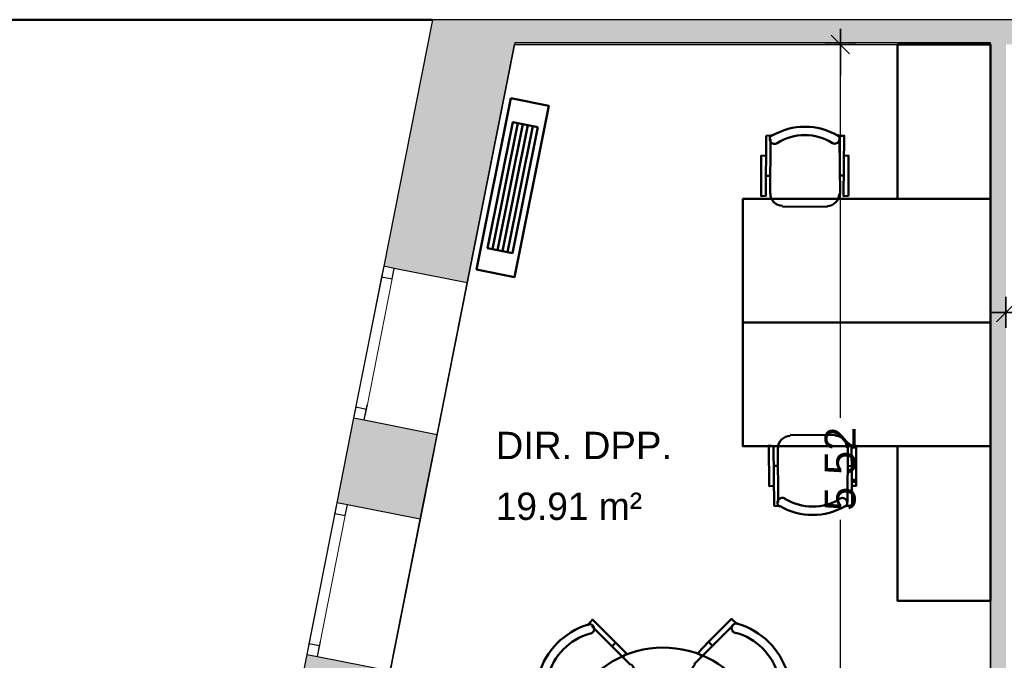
# Model space of a CAD drawing. Header units: metres. Extents: x -1 to 443, y -6 to 31.
# Tile 5 of 20: x 398.06 to 404.43, y 24.08 to 28.23. Entities that reach past the tile are written whole.
import ezdxf

# ---------------------------------------------------------------- set-up
doc = ezdxf.new("R2010")
doc.units = ezdxf.units.M
doc.header["$PDMODE"] = 65
doc.linetypes.add('CONTINUA', pattern=[0])
doc.linetypes.add('PUNKT', pattern=[6.35, 0, -6.35])
for name, color, linetype, lineweight in [('3D P3 MURS', 7, 'CONTINUA', 25), ('INS P3  CLIMATITZACIO ACTUAL', 7, 'CONTINUA', 25), ('P3 COTES', 7, 'CONTINUA', 25), ('P3 ESCALES 2D', 7, 'CONTINUA', 25), ('P3 LOCAL', 7, 'CONTINUA', 25), ('P3 MOBLES', 7, 'CONTINUA', 25)]:
    doc.layers.add(name, color=color, linetype=linetype, lineweight=lineweight)
doc.styles.add('ARIAL', font='arial.ttf')
doc.dimstyles.new('DIMSTYLE_2', dxfattribs={"dimtxt": 0.2, "dimasz": 0.2, "dimexe": 0, "dimexo": 1e-06, "dimgap": 0.1, "dimtad": 0, "dimrnd": 0.005, "dimzin": 4, "dimdsep": 46, "dimtxsty": 'ARIAL', "dimblk1": 'ALL_ML_STRICH', "dimblk2": 'ALL_ML_STRICH', "dimsah": 1, "dimcen": 0, "dimse1": 1, "dimse2": 1, "dimclrd": 2, "dimclre": 2, "dimclrt": 2, "dimadec": 0, "dimazin": 0, "dimtfac": 1, "dimtdec": 0, "dimtix": 1, "dimtmove": 2, "dimatfit": 3, "dimfxl": 0, "dimtzin": 0, "dimlwd": 0, "dimlwe": 35, "dimarcsym": 0})
doc.dimstyles.new('DIMSTYLE_3', dxfattribs={"dimtxt": 0.2, "dimasz": 0.2, "dimexe": 0, "dimexo": 1e-06, "dimgap": 0.1, "dimtad": 0, "dimrnd": 0.005, "dimzin": 4, "dimdsep": 46, "dimtxsty": 'ARIAL', "dimblk1": 'ALL_ML_STRICH', "dimblk2": 'ALL_ML_STRICH', "dimsah": 1, "dimcen": 0, "dimse1": 1, "dimse2": 1, "dimclrd": 2, "dimclre": 2, "dimclrt": 2, "dimadec": 0, "dimazin": 0, "dimtfac": 1, "dimtdec": 0, "dimtix": 1, "dimtmove": 2, "dimatfit": 3, "dimfxl": 0, "dimtzin": 0, "dimlwd": 0, "dimlwe": 35, "dimarcsym": 0})

# ---------------------------------------------------------------- blocks, each defined once
blk = doc.blocks.new('OBJETO_COMPLEJO_11')
at = {"layer": 'P3 MOBLES', "color": 202, "linetype": 'CONTINUA', "lineweight": 50, "transparency": 33554687}
for p, q in [((402.0101, 24.0551), (401.7604, 24.3048)), ((402.6705, 24.3091), (402.4208, 24.0593)), ((401.9128, 24.199), (401.8916, 24.1736)), ((402.5139, 24.2032), (402.5393, 24.1778)), ((401.9805, 24.127), (401.9636, 24.1059)), ((401.4217, 23.962), (401.6757, 23.7122)), ((401.7858, 23.7122), (402.0101, 23.9408)), ((402.4208, 23.945), (402.6493, 23.7207)), ((402.7636, 23.7207), (403.0092, 23.9704)), ((401.5276, 23.8096), (401.553, 23.8307)), ((402.9076, 23.818), (402.8822, 23.8434)), ((402.8314, 23.7503), (402.8144, 23.7672)), ((402.0186, 23.0772), (401.79, 23.3058)), ((402.6536, 23.31), (402.4292, 23.0815)), ((403.0176, 23.0603), (402.7636, 23.31)), ((401.6757, 23.3016), (401.4302, 23.0518)), ((401.608, 23.2762), (401.6249, 23.255)), ((401.5318, 23.2084), (401.5572, 23.1831)), ((402.9118, 23.2169), (402.8864, 23.1915)), ((401.7688, 22.7132), (402.0186, 22.9672)), ((402.4292, 22.9672), (402.679, 22.7216)), ((402.4588, 22.8994), (402.4758, 22.9164)), ((401.9255, 22.819), (401.9001, 22.8444)), ((402.5266, 22.8232), (402.5477, 22.8486))]:
    blk.add_line(p, q, dxfattribs=at)
for points in [[(401.7307, 24.3091), (401.7646, 24.3472), (401.9128, 24.199), (401.9847, 24.127), (401.9593, 24.1059)], [(402.7001, 24.3175), (402.662, 24.3514), (402.5139, 24.2032), (402.4461, 24.1313), (402.4715, 24.1059)], [(402.7038, 24.3215), (402.6996, 24.3224), (402.6954, 24.3227), (402.6912, 24.3224), (402.6871, 24.3216), (402.6831, 24.3203), (402.6793, 24.3184), (402.6758, 24.316), (402.6726, 24.3132), (402.6697, 24.3099), (402.6674, 24.3063), (402.6656, 24.3025), (402.6644, 24.2985), (402.6636, 24.2944), (402.6635, 24.2902), (402.6638, 24.286), (402.6648, 24.2818), (402.6663, 24.2777), (402.6683, 24.274), (402.6708, 24.2706), (402.6737, 24.2676), (402.677, 24.2649), (402.6806, 24.2627), (402.6845, 24.261), (402.6886, 24.2599)], [(401.7497, 24.2557), (401.7538, 24.257), (401.7577, 24.2587), (401.7613, 24.2609), (401.7645, 24.2636), (401.7673, 24.2667), (401.7698, 24.2701), (401.7718, 24.2739), (401.7732, 24.2779), (401.7741, 24.2821), (401.7744, 24.2864), (401.7742, 24.2906), (401.7734, 24.2947), (401.7721, 24.2987), (401.7702, 24.3025), (401.7679, 24.306), (401.765, 24.3092), (401.7618, 24.3121), (401.7582, 24.3144), (401.7544, 24.3162), (401.7504, 24.3175), (401.7463, 24.3182), (401.7421, 24.3184), (401.7379, 24.3181), (401.7337, 24.3171)], [(402.0143, 23.9481), (402.0243, 23.9604), (402.0314, 23.9741), (402.0356, 23.9886), (402.0369, 24.0036), (402.0354, 24.0185), (402.031, 24.033), (402.0237, 24.0466), (402.0136, 24.0588)], [(402.4278, 24.0581), (402.4178, 24.0457), (402.4108, 24.0321), (402.4065, 24.0175), (402.4052, 24.0025), (402.4067, 23.9876), (402.4111, 23.9731), (402.4184, 23.9595), (402.4285, 23.9473)], [(402.9606, 23.9876), (402.9618, 23.9835), (402.9635, 23.9796), (402.9658, 23.976), (402.9684, 23.9728), (402.9715, 23.9699), (402.975, 23.9675), (402.9787, 23.9655), (402.9828, 23.9641), (402.987, 23.9632), (402.9912, 23.9628), (402.9954, 23.9631), (402.9995, 23.9639), (403.0035, 23.9652), (403.0073, 23.967), (403.0109, 23.9694), (403.0141, 23.9722), (403.0169, 23.9755), (403.0192, 23.9791), (403.021, 23.9829), (403.0223, 23.9869), (403.0231, 23.991), (403.0233, 23.9952), (403.0229, 23.9994), (403.022, 24.0036)], [(401.4133, 23.9916), (401.3794, 23.9535), (401.5276, 23.8096), (401.5995, 23.7376), (401.6249, 23.763)], [(401.4158, 23.9948), (401.4149, 23.9905), (401.4146, 23.9863), (401.4149, 23.9821), (401.4157, 23.978), (401.417, 23.974), (401.4189, 23.9702), (401.4212, 23.9667), (401.4241, 23.9635), (401.4274, 23.9607), (401.4309, 23.9584), (401.4348, 23.9566), (401.4388, 23.9553), (401.4429, 23.9546), (401.4471, 23.9544), (401.4513, 23.9548), (401.4555, 23.9557), (401.4596, 23.9572), (401.4633, 23.9593), (401.4667, 23.9617), (401.4697, 23.9646), (401.4724, 23.9679), (401.4746, 23.9715), (401.4763, 23.9754), (401.4774, 23.9796)], [(403.0176, 24.0001), (403.0557, 23.9662), (402.9076, 23.818), (402.8356, 23.7461), (402.8102, 23.7715)], [(401.6792, 23.7187), (401.6916, 23.7088), (401.7052, 23.7017), (401.7198, 23.6975), (401.7348, 23.6961), (401.7497, 23.6977), (401.7642, 23.7021), (401.7778, 23.7093), (401.79, 23.7195)], [(402.6529, 23.7229), (402.6652, 23.713), (402.6789, 23.7059), (402.6935, 23.7017), (402.7084, 23.7004), (402.7234, 23.7019), (402.7379, 23.7063), (402.7514, 23.7136), (402.7636, 23.7237)], [(401.7935, 23.3053), (401.7811, 23.3152), (401.7675, 23.3223), (401.7529, 23.3265), (401.7379, 23.3278), (401.723, 23.3263), (401.7085, 23.3219), (401.6949, 23.3147), (401.6827, 23.3045)], [(402.7671, 23.3137), (402.7548, 23.3237), (402.7411, 23.3308), (402.7266, 23.335), (402.7116, 23.3363), (402.6967, 23.3348), (402.6822, 23.3304), (402.6686, 23.3231), (402.6564, 23.313)], [(401.4217, 23.0222), (401.3836, 23.0561), (401.5318, 23.2084), (401.6037, 23.2762), (401.6291, 23.255)], [(403.0261, 23.0307), (403.06, 23.0688), (402.9118, 23.2169), (402.8398, 23.2846), (402.8144, 23.2592)], [(401.4858, 23.0406), (401.4846, 23.0447), (401.4828, 23.0486), (401.4806, 23.0522), (401.4779, 23.0554), (401.4748, 23.0583), (401.4714, 23.0607), (401.4676, 23.0627), (401.4636, 23.0641), (401.4594, 23.0651), (401.4551, 23.0654), (401.4509, 23.0651), (401.4468, 23.0644), (401.4428, 23.063), (401.439, 23.0612), (401.4355, 23.0588), (401.4323, 23.056), (401.4295, 23.0527), (401.4271, 23.0492), (401.4253, 23.0454), (401.424, 23.0414), (401.4233, 23.0372), (401.4231, 23.033), (401.4234, 23.0288), (401.4244, 23.0246)], [(402.0186, 22.9702), (402.0285, 22.9825), (402.0356, 22.9962), (402.0398, 23.0107), (402.0411, 23.0257), (402.0396, 23.0406), (402.0352, 23.0551), (402.028, 23.0687), (402.0178, 23.0809)], [(402.432, 23.0844), (402.4221, 23.0721), (402.415, 23.0584), (402.4108, 23.0438), (402.4094, 23.0289), (402.411, 23.0139), (402.4154, 22.9994), (402.4226, 22.9859), (402.4328, 22.9736)], [(403.0306, 23.0335), (403.0314, 23.0377), (403.0318, 23.0419), (403.0315, 23.0461), (403.0307, 23.0502), (403.0293, 23.0542), (403.0275, 23.058), (403.0251, 23.0615), (403.0223, 23.0647), (403.019, 23.0675), (403.0154, 23.0699), (403.0116, 23.0716), (403.0076, 23.0729), (403.0035, 23.0737), (402.9993, 23.0738), (402.995, 23.0735), (402.9908, 23.0725), (402.9868, 23.071), (402.9831, 23.069), (402.9797, 23.0665), (402.9766, 23.0636), (402.974, 23.0603), (402.9718, 23.0567), (402.9701, 23.0528), (402.9689, 23.0487)], [(401.7392, 22.7047), (401.7773, 22.6708), (401.9255, 22.819), (401.9932, 22.891), (401.9678, 22.9164)], [(402.7086, 22.7132), (402.6747, 22.6751), (402.5266, 22.8232), (402.4546, 22.8952), (402.48, 22.9206)], [(401.7425, 22.7067), (401.7468, 22.7058), (401.751, 22.7055), (401.7552, 22.7058), (401.7593, 22.7066), (401.7633, 22.7079), (401.7671, 22.7098), (401.7706, 22.7122), (401.7738, 22.715), (401.7766, 22.7183), (401.7789, 22.7219), (401.7807, 22.7257), (401.782, 22.7297), (401.7827, 22.7338), (401.7829, 22.738), (401.7825, 22.7423), (401.7816, 22.7465), (401.78, 22.7505), (401.778, 22.7542), (401.7755, 22.7576), (401.7727, 22.7607), (401.7694, 22.7633), (401.7658, 22.7655), (401.7619, 22.7672), (401.7577, 22.7684)], [(402.6967, 22.7767), (402.6926, 22.7755), (402.6887, 22.7738), (402.6851, 22.7715), (402.6819, 22.7688), (402.679, 22.7658), (402.6766, 22.7623), (402.6746, 22.7586), (402.6731, 22.7545), (402.6722, 22.7503), (402.6719, 22.7461), (402.6722, 22.7419), (402.6729, 22.7377), (402.6743, 22.7338), (402.6761, 22.73), (402.6785, 22.7264), (402.6813, 22.7232), (402.6846, 22.7204), (402.6881, 22.7181), (402.6919, 22.7163), (402.6959, 22.715), (402.7001, 22.7142), (402.7043, 22.714), (402.7085, 22.7144), (402.7127, 22.7153)]]:
    blk.add_lwpolyline(points, dxfattribs=at)
for centre, radius, start, end in [((401.8738, 23.8593), 0.476, 107.26536, 163.51023), ((402.5853, 23.8804), 0.3956, 15.98971, 74.78961), ((402.5684, 23.8635), 0.476, 17.26473, 73.5101), ((401.8569, 23.8763), 0.3956, 105.98923, 164.78982), ((402.2219, 23.5183), 0.6478, 45.31144, 225.82203), ((402.2202, 23.5142), 0.6478, 225.3114, 45.82206), ((401.8779, 23.1647), 0.476, 197.26536, 253.51026), ((401.861, 23.1478), 0.3956, 195.98917, 254.78945), ((402.5895, 23.1519), 0.3956, 285.98907, 344.78926), ((402.5726, 23.1689), 0.476, 287.26532, 343.50997)]:
    blk.add_arc(centre, radius, start, end, dxfattribs=at)
blk = doc.blocks.new('ALL_ML_STRICH')
at = {"color": 0, "linetype": 'ByBlock', "lineweight": -2}
for p, q in [((0, -0.5), (0, 0.5)), ((-1, 0), (0.5, 0)), ((-0.3, -0.3), (0.3, 0.3))]:
    blk.add_line(p, q, dxfattribs=at)
blk = doc.blocks.new('*D37')
at = {"layer": 'DEFPOINTS', "color": 2, "linetype": 'CONTINUA', "lineweight": 35, "transparency": 33554687}
for p in [(404.437, 26.3345), (407.447, 26.3295), (404.437, 26.1535)]:
    blk.add_point(p, dxfattribs=at)
at = {"layer": 'P3 COTES', "color": 2, "linetype": 'CONTINUA', "lineweight": -2, "transparency": 33554687}
for p, q in [((404.437, 26.3345), (405.6457, 26.3345)), ((406.3057, 26.3345), (407.447, 26.3345))]:
    blk.add_line(p, q, dxfattribs=at)
at = {"layer": 'P3 COTES', "color": 2, "linetype": 'CONTINUA', "lineweight": 35, "transparency": 33554687, "xscale": 0.2, "yscale": 0.2, "zscale": 0.2, "rotation": 180}
blk.add_blockref('ALL_ML_STRICH', (404.437, 26.3345), dxfattribs=at)
at = {"layer": 'P3 COTES', "color": 2, "linetype": 'CONTINUA', "lineweight": 35, "transparency": 33554687, "xscale": 0.2, "yscale": 0.2, "zscale": 0.2}
blk.add_blockref('ALL_ML_STRICH', (407.447, 26.3345), dxfattribs=at)
at = {"layer": 'P3 COTES', "color": 2, "linetype": 'CONTINUA', "lineweight": 35, "transparency": 33554687, "insert": (405.9757, 26.3345), "char_height": 0.2, "width": 0.8, "attachment_point": 5, "style": 'ARIAL'}
blk.add_mtext('\\A1;{\\A1;{3.01\\H0.132000;\\S^ ;}}', dxfattribs=at)
blk = doc.blocks.new('*D68')
at = {"layer": 'DEFPOINTS', "color": 2, "linetype": 'CONTINUA', "lineweight": 35, "transparency": 33554687}
for p in [(404.5753, 28.0682), (403.3668, 22.5454), (403.5322, 22.5454)]:
    blk.add_point(p, dxfattribs=at)
at = {"layer": 'P3 COTES', "color": 2, "linetype": 'CONTINUA', "lineweight": -2, "transparency": 33554687}
for p, q in [((403.3668, 25.6523), (403.3668, 28.0682)), ((403.3668, 22.5454), (403.3668, 24.9923))]:
    blk.add_line(p, q, dxfattribs=at)
at = {"layer": 'P3 COTES', "color": 2, "linetype": 'CONTINUA', "lineweight": 35, "transparency": 33554687, "xscale": 0.2, "yscale": 0.2, "zscale": 0.2}
for p, rotation in [((403.3668, 28.0682), 90), ((403.3668, 22.5454), 270)]:
    blk.add_blockref('ALL_ML_STRICH', p, dxfattribs=dict(at, rotation=rotation))
at = {"layer": 'P3 COTES', "color": 2, "linetype": 'CONTINUA', "lineweight": 35, "transparency": 33554687, "insert": (403.3668, 25.3223), "char_height": 0.2, "width": 0.8, "attachment_point": 5, "rotation": 90, "style": 'ARIAL'}
blk.add_mtext('\\A1;{\\A1;{5.52\\H0.132000;\\S^ ;}}', dxfattribs=at)

msp = doc.modelspace()

# ---------------------------------------------------------------- hatches: boundary and pattern name
at = {"layer": '3D P3 MURS', "linetype": 'CONTINUA', "lineweight": 18, "true_color": 0xa0a0a0, "transparency": 33554687}
for points in [[(400.41368, 26.63301), (400.95319, 26.52611), (401.29043, 28.22825), (400.72974, 28.22825)], [(426.84641, 28.22825), (401.29043, 28.22825), (401.25873, 28.06825), (426.81325, 28.06825)], [(404.43698, 23.51946), (404.43698, 28.06825), (404.33698, 28.06825), (404.33698, 23.42169), (404.34105, 23.42169), (404.34105, 23.51946)], [(400.11049, 25.10275), (400.65001, 24.99586), (400.75884, 25.54518), (400.21933, 25.65207)], [(399.60519, 22.55233), (400.1447, 22.44543), (400.45566, 24.01493), (399.91615, 24.12182)]]:
    msp.add_hatch(color=253, dxfattribs=at).paths.add_polyline_path(points)

# ---------------------------------------------------------------- linework, layer by layer
at = {"layer": '3D P3 MURS', "color": 7, "linetype": 'CONTINUA', "lineweight": 25, "transparency": 33554687}
for p, q in [((400.72974, 28.22825), (400.41368, 26.63301)), ((401.29043, 28.22825), (400.72974, 28.22825)), ((426.84641, 28.22825), (401.29043, 28.22825)), ((400.95319, 26.52611), (401.25873, 28.06825)), ((401.25873, 28.06825), (404.33698, 28.06825)), ((404.33698, 28.06825), (404.33698, 23.42169)), ((400.41368, 26.63301), (400.21933, 25.65207)), ((400.48234, 26.6194), (400.41368, 26.63301)), ((400.95319, 26.52611), (400.48234, 26.6194)), ((400.75884, 25.54518), (400.95319, 26.52611)), ((400.21933, 25.65207), (400.11049, 25.10275)), ((400.21933, 25.65207), (400.28799, 25.63847)), ((400.28799, 25.63847), (400.75884, 25.54518)), ((400.65001, 24.99586), (400.75884, 25.54518)), ((400.11049, 25.10275), (399.91615, 24.12182)), ((400.17916, 25.08915), (400.11049, 25.10275)), ((400.65001, 24.99586), (400.17916, 25.08915)), ((400.45566, 24.01493), (400.65001, 24.99586)), ((399.91615, 24.12182), (399.60519, 22.55233)), ((399.91615, 24.12182), (399.98481, 24.10821)), ((399.98481, 24.10821), (400.45566, 24.01493))]:
    msp.add_line(p, q, dxfattribs=at)
at = {"layer": '3D P3 MURS', "color": 7, "linetype": 'PUNKT', "lineweight": 25, "transparency": 33554687}
for p, q in [((400.41368, 26.63301), (400.21933, 25.65207)), ((400.28799, 25.63847), (400.48234, 26.6194)), ((400.48234, 26.6194), (400.41368, 26.63301)), ((400.21933, 25.65207), (400.28799, 25.63847)), ((400.11049, 25.10275), (399.91615, 24.12182)), ((399.98481, 24.10821), (400.17916, 25.08915)), ((400.17916, 25.08915), (400.11049, 25.10275)), ((399.91615, 24.12182), (399.98481, 24.10821))]:
    msp.add_line(p, q, dxfattribs=at)
at = {"layer": '3D P3 MURS', "color": 7, "linetype": 'CONTINUA', "lineweight": 25, "transparency": 33554687}
for points in [[(400.41368, 26.63301), (400.40007, 26.56434), (400.46874, 26.55074), (400.48234, 26.6194), (400.41368, 26.63301)], [(400.23293, 25.72074), (400.21933, 25.65207), (400.28799, 25.63847), (400.3016, 25.70713), (400.23293, 25.72074)], [(400.11049, 25.10275), (400.09689, 25.03409), (400.16555, 25.02048), (400.17916, 25.08915), (400.11049, 25.10275)], [(399.92975, 24.19048), (399.91615, 24.12182), (399.98481, 24.10821), (399.99842, 24.17688), (399.92975, 24.19048)]]:
    msp.add_lwpolyline(points, close=True, dxfattribs=at)
at = {"layer": '3D P3 MURS', "color": 40, "linetype": 'CONTINUA', "lineweight": 18, "transparency": 33554687}
for points in [[(400.40007, 26.56434), (400.23293, 25.72074), (400.3016, 25.70713), (400.46874, 26.55074), (400.40007, 26.56434)], [(400.09689, 25.03409), (399.92975, 24.19048), (399.99842, 24.17688), (400.16555, 25.02048), (400.09689, 25.03409)]]:
    msp.add_lwpolyline(points, close=True, dxfattribs=at)
at = {"layer": 'INS P3  CLIMATITZACIO ACTUAL', "color": 4, "linetype": 'CONTINUA', "lineweight": 50, "transparency": 33554687}
for p, q in [((401.28057, 27.55817), (401.11761, 26.74433)), ((401.31277, 27.55172), (401.14981, 26.73788)), ((401.34498, 27.54528), (401.18201, 26.73143)), ((401.37718, 27.53883), (401.21421, 26.72498))]:
    msp.add_line(p, q, dxfattribs=at)
for points in [[(401.23576, 27.72012), (401.01389, 26.61212), (401.25902, 26.56303), (401.48089, 27.67104), (401.23576, 27.72012)], [(401.40938, 27.53238), (401.24641, 26.71854), (401.0854, 26.75078), (401.24837, 27.56462), (401.40938, 27.53238)]]:
    msp.add_lwpolyline(points, close=True, dxfattribs=at)
at = {"layer": 'P3 ESCALES 2D', "color": 202, "lineweight": 50, "transparency": 33554687}
msp.add_line((400.72974, 28.22825), (391.69298, 28.22825), dxfattribs=at)
at = {"layer": 'P3 LOCAL', "color": 7, "linetype": 'CONTINUA', "lineweight": 25, "transparency": 33554687}
for p, q in [((401.26071, 28.07825), (400.35749, 23.51946)), ((404.33662, 28.07825), (401.26071, 28.07825)), ((404.33662, 23.51946), (404.33662, 28.07825))]:
    msp.add_line(p, q, dxfattribs=at)
at = {"layer": 'P3 MOBLES', "color": 202, "linetype": 'CONTINUA', "lineweight": 50, "transparency": 33554687}
for p, q in [((402.91289, 27.10161), (402.91392, 27.45449)), ((403.36145, 27.45308), (403.36459, 27.09943)), ((402.88723, 27.21833), (402.91298, 27.21785)), ((403.39119, 27.21935), (403.36128, 27.2206)), ((403.28514, 27.01947), (402.99207, 27.01799)), ((403.33489, 25.54073), (403.04182, 25.54184)), ((402.96275, 25.45812), (402.96423, 25.10525)), ((403.41176, 25.10723), (403.41444, 25.46088)), ((402.93724, 25.34137), (402.96299, 25.34189)), ((403.4412, 25.341), (403.4113, 25.3397))]:
    msp.add_line(p, q, dxfattribs=at)
for points in [[(403.73698, 27.06825), (404.33698, 27.06825), (404.33698, 28.06825), (403.73698, 28.06825), (403.73698, 27.06825)], [(404.33698, 26.26818), (402.73698, 26.26818), (402.73698, 27.06825), (404.33698, 27.06825), (404.33698, 26.26818)], [(404.33698, 26.26818), (402.73698, 26.26818), (402.73698, 25.46811), (404.33698, 25.46811), (404.33698, 26.26818)], [(403.73698, 25.46811), (404.33698, 25.46811), (404.33698, 24.46811), (403.73698, 24.46811), (403.73698, 25.46811)]]:
    msp.add_lwpolyline(points, close=True, dxfattribs=at)
for points in [[(402.88548, 27.34783), (402.85557, 27.34908), (402.85414, 27.0867), (402.88483, 27.0896), (402.88788, 27.47655), (402.92689, 27.47791)], [(402.95887, 27.42996), (402.95318, 27.42706), (402.94721, 27.4254), (402.94113, 27.42494), (402.93511, 27.42563), (402.92934, 27.42745), (402.92398, 27.43036), (402.9192, 27.43431), (402.91518, 27.43928), (402.91223, 27.44494), (402.91051, 27.4509), (402.90999, 27.45698), (402.91062, 27.463), (402.91238, 27.46879), (402.91523, 27.47418), (402.91914, 27.479), (402.92407, 27.48306)], [(403.34715, 27.48416), (403.35208, 27.4801), (403.35598, 27.47528), (403.35883, 27.46989), (403.36059, 27.4641), (403.36123, 27.45807), (403.3607, 27.452), (403.35898, 27.44604), (403.35603, 27.44038), (403.35201, 27.43541), (403.34723, 27.43146), (403.34187, 27.42855), (403.3361, 27.42674), (403.33008, 27.42604), (403.324, 27.42651), (403.31803, 27.42817), (403.31233, 27.43106)], [(403.38944, 27.34884), (403.41934, 27.34759), (403.41869, 27.08937), (403.38801, 27.08646), (403.39184, 27.47757), (403.34868, 27.47698)], [(402.99219, 27.02451), (402.97641, 27.0261), (402.96171, 27.03067), (402.94841, 27.03789), (402.93682, 27.04745), (402.92725, 27.05905), (402.92004, 27.07235), (402.91547, 27.08705), (402.91388, 27.10284)], [(403.35866, 27.10092), (403.35707, 27.08513), (403.3525, 27.07043), (403.34528, 27.05713), (403.33572, 27.04554), (403.32412, 27.03598), (403.31082, 27.02876), (403.29612, 27.02419), (403.28033, 27.0226)], [(403.04196, 25.53532), (403.02617, 25.53371), (403.01148, 25.52913), (402.99819, 25.52189), (402.98661, 25.51231), (402.97706, 25.5007), (402.96986, 25.48739), (402.96531, 25.47268), (402.96375, 25.4569)], [(403.40852, 25.45939), (403.40691, 25.47517), (403.40232, 25.48986), (403.39508, 25.50316), (403.3855, 25.51473), (403.3739, 25.52428), (403.36059, 25.53148), (403.34588, 25.53603), (403.33009, 25.5376)], [(402.93565, 25.21187), (402.90575, 25.21058), (402.90399, 25.47296), (402.93467, 25.47009), (402.93822, 25.08315), (402.97723, 25.08184)], [(403.43961, 25.2115), (403.46952, 25.21279), (403.46854, 25.47101), (403.43785, 25.47388), (403.44218, 25.08277), (403.39902, 25.0833)], [(403.00915, 25.12983), (403.00346, 25.13272), (402.99748, 25.13437), (402.9914, 25.13483), (402.98539, 25.13413), (402.97961, 25.1323), (402.97426, 25.12939), (402.96949, 25.12543), (402.96548, 25.12045), (402.96253, 25.11479), (402.96082, 25.10883), (402.9603, 25.10275), (402.96094, 25.09673), (402.96271, 25.09094), (402.96557, 25.08555), (402.96948, 25.08074), (402.97441, 25.07668)], [(403.3975, 25.07612), (403.40242, 25.0802), (403.40632, 25.08502), (403.40916, 25.09041), (403.41092, 25.09621), (403.41154, 25.10223), (403.41101, 25.1083), (403.40928, 25.11426), (403.40632, 25.11992), (403.4023, 25.12488), (403.39751, 25.12883), (403.39215, 25.13173), (403.38637, 25.13354), (403.38036, 25.13422), (403.37428, 25.13375), (403.36831, 25.13208), (403.36262, 25.12918)]]:
    msp.add_lwpolyline(points, dxfattribs=at)
for centre, radius, start, end in [((403.1372, 27.1192), 0.41669, 59.549361, 120.421452), ((403.13691, 27.14078), 0.3405, 58.229758, 121.73685), ((403.18682, 25.41924), 0.3405, 238.336447, 301.843539), ((403.18709, 25.44081), 0.41669, 239.651844, 300.523936)]:
    msp.add_arc(centre, radius, start, end, dxfattribs=at)

# ---------------------------------------------------------------- block references
msp.add_blockref('OBJETO_COMPLEJO_11', (0, 0), dxfattribs=at)

# ---------------------------------------------------------------- texts
at = {"layer": 'P3 LOCAL', "color": 7, "linetype": 'CONTINUA', "lineweight": 25, "transparency": 33554687, "char_height": 0.177, "attachment_point": 7, "style": 'ARIAL'}
for s, insert, width in [('\\W1.00;DIR. DPP.', (401.13818, 25.38531), 1.2300444), ('\\W0.97;19.91 m²', (401.13818, 24.98931), 1.0656032)]:
    msp.add_mtext(s, dxfattribs=dict(at, insert=insert, width=width))

# ---------------------------------------------------------------- dimensions: what is measured, and where the dimension line sits
at = {"layer": 'P3 COTES', "color": 2, "linetype": 'CONTINUA', "lineweight": 35, "transparency": 33554687}
dim = msp.add_linear_dim(base=(403.36681, 28.06825), p1=(403.53218, 22.54543), p2=(404.57527, 28.06825), angle=90, dimstyle='DIMSTYLE_3', override={"dimpost": '<>', "dimclrd": 2, "dimclre": 2, "dimclrt": 2, "dimlwd": 0, "dimlwe": 35}, dxfattribs=at)
dim.commit()
dim.dimension.update_dxf_attribs({"geometry": '*D68', "text_midpoint": (403.36681, 25.32231), "dimtype": 160})
dim = msp.add_linear_dim(base=(407.44698, 26.33448), p1=(404.43698, 26.15352), p2=(407.44698, 26.32946), dimstyle='DIMSTYLE_2', override={"dimpost": '<>', "dimclrd": 2, "dimclre": 2, "dimclrt": 2, "dimlwd": 0, "dimlwe": 35}, dxfattribs=at)
dim.commit()
dim.dimension.update_dxf_attribs({"geometry": '*D37', "text_midpoint": (405.97574, 26.33448), "dimtype": 160})

doc.saveas('drawing.dxf')
